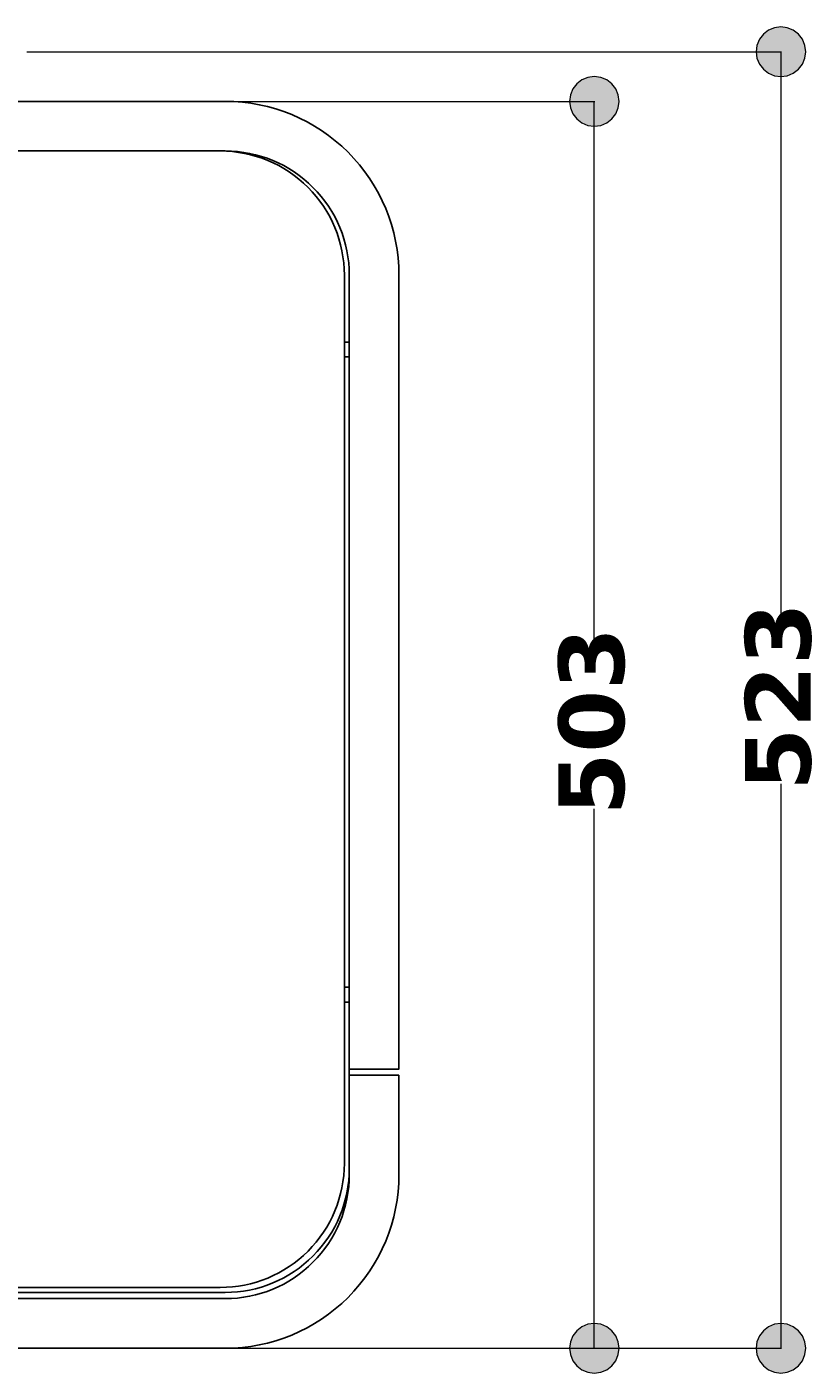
# Model space of a CAD drawing. Header units: millimetres. Extents: x 10 to 196, y -4 to 297.
# Tile 4 of 12: x 77 to 99, y 43 to 82. Entities that reach past the tile are written whole.
import ezdxf

# ---------------------------------------------------------------- set-up
doc = ezdxf.new("R2010")
doc.units = ezdxf.units.MM
doc.header["$MEASUREMENT"] = 0
doc.layers.get('0').update_dxf_attribs({"lineweight": 0})
doc.layers.add('Quote', color=7, linetype='Continuous', lineweight=0)

# ---------------------------------------------------------------- blocks, each defined once
blk = doc.blocks.new('Block_0')
h = blk.add_hatch(color=7)
h.dxf.hatch_style = 2
h.paths.add_polyline_path([(92.938, 80.547), (92.755, 80.523), (92.583, 80.452), (92.437, 80.338), (92.324, 80.192), (92.253, 80.02), (92.229, 79.837), (92.253, 79.654), (92.324, 79.483), (92.437, 79.337), (92.583, 79.223), (92.755, 79.152), (92.938, 79.128), (93.121, 79.152), (93.293, 79.223), (93.439, 79.337), (93.552, 79.483), (93.623, 79.654), (93.647, 79.837), (93.623, 80.02), (93.552, 80.192), (93.439, 80.338), (93.293, 80.452), (93.121, 80.523), (92.938, 80.547)])
h = blk.add_hatch(color=7)
h.dxf.hatch_style = 2
h.paths.add_polyline_path([(92.938, 43.486), (93.121, 43.51), (93.293, 43.581), (93.439, 43.694), (93.552, 43.84), (93.623, 44.012), (93.647, 44.195), (93.623, 44.378), (93.552, 44.55), (93.439, 44.696), (93.293, 44.809), (93.121, 44.88), (92.938, 44.904), (92.755, 44.88), (92.583, 44.809), (92.437, 44.696), (92.324, 44.55), (92.253, 44.378), (92.229, 44.195), (92.253, 44.012), (92.324, 43.84), (92.437, 43.694), (92.583, 43.581), (92.755, 43.51), (92.938, 43.486)])
at = {"color": 7, "lineweight": 9}
for p, q in [((82.39, 79.837), (92.951, 79.837)), ((92.938, 64.444), (92.938, 79.837)), ((92.938, 44.195), (92.938, 59.617)), ((67.494, 44.195), (92.951, 44.195))]:
    blk.add_line(p, q, dxfattribs=at)
for points in [[(92.938, 80.547), (92.755, 80.523), (92.583, 80.452), (92.437, 80.338), (92.324, 80.192), (92.253, 80.02), (92.229, 79.837), (92.253, 79.654), (92.324, 79.483), (92.437, 79.337), (92.583, 79.223), (92.755, 79.152), (92.938, 79.128), (93.121, 79.152), (93.293, 79.223), (93.439, 79.337), (93.552, 79.483), (93.623, 79.654), (93.647, 79.837), (93.623, 80.02), (93.552, 80.192), (93.439, 80.338), (93.293, 80.452), (93.121, 80.523), (92.938, 80.547)], [(92.938, 43.486), (93.121, 43.51), (93.293, 43.581), (93.439, 43.694), (93.552, 43.84), (93.623, 44.012), (93.647, 44.195), (93.623, 44.378), (93.552, 44.55), (93.439, 44.696), (93.293, 44.809), (93.121, 44.88), (92.938, 44.904), (92.755, 44.88), (92.583, 44.809), (92.437, 44.696), (92.324, 44.55), (92.253, 44.378), (92.229, 44.195), (92.253, 44.012), (92.324, 43.84), (92.437, 43.694), (92.583, 43.581), (92.755, 43.51), (92.938, 43.486)]]:
    blk.add_lwpolyline(points)
at = {"insert": (93.825, 59.428), "char_height": 0.2, "attachment_point": 7, "rotation": 90}
blk.add_mtext('\\C7;\\FVerdana Bold|b1|i0|c1;\\H1.877896;\\W1.000000;503', dxfattribs=at)
blk = doc.blocks.new('Block_9')
at = {"layer": 'Quote'}
h = blk.add_hatch(color=7, dxfattribs=at)
h.dxf.hatch_style = 2
h.paths.add_polyline_path([(98.274, 81.965), (98.091, 81.941), (97.919, 81.87), (97.773, 81.757), (97.66, 81.611), (97.589, 81.439), (97.565, 81.256), (97.589, 81.073), (97.66, 80.901), (97.773, 80.755), (97.919, 80.642), (98.091, 80.571), (98.274, 80.547), (98.457, 80.571), (98.629, 80.642), (98.775, 80.755), (98.888, 80.901), (98.959, 81.073), (98.983, 81.256), (98.959, 81.439), (98.888, 81.611), (98.775, 81.757), (98.629, 81.87), (98.457, 81.941), (98.274, 81.965)])
h = blk.add_hatch(color=7, dxfattribs=at)
h.dxf.hatch_style = 2
h.paths.add_polyline_path([(98.274, 43.486), (98.457, 43.51), (98.629, 43.581), (98.775, 43.694), (98.888, 43.84), (98.959, 44.012), (98.983, 44.195), (98.959, 44.378), (98.888, 44.55), (98.775, 44.696), (98.629, 44.809), (98.457, 44.88), (98.274, 44.904), (98.091, 44.88), (97.919, 44.809), (97.773, 44.696), (97.66, 44.55), (97.589, 44.378), (97.565, 44.195), (97.589, 44.012), (97.66, 43.84), (97.773, 43.694), (97.919, 43.581), (98.091, 43.51), (98.274, 43.486)])
at = {"layer": 'Quote', "color": 7, "lineweight": 9}
for p, q in [((76.715, 81.256), (98.287, 81.256)), ((98.274, 81.256), (98.274, 65.153)), ((98.274, 60.326), (98.274, 44.195)), ((76.715, 44.195), (98.287, 44.195))]:
    blk.add_line(p, q, dxfattribs=at)
at = {"layer": 'Quote'}
for points in [[(98.274, 81.965), (98.091, 81.941), (97.919, 81.87), (97.773, 81.757), (97.66, 81.611), (97.589, 81.439), (97.565, 81.256), (97.589, 81.073), (97.66, 80.901), (97.773, 80.755), (97.919, 80.642), (98.091, 80.571), (98.274, 80.547), (98.457, 80.571), (98.629, 80.642), (98.775, 80.755), (98.888, 80.901), (98.959, 81.073), (98.983, 81.256), (98.959, 81.439), (98.888, 81.611), (98.775, 81.757), (98.629, 81.87), (98.457, 81.941), (98.274, 81.965)], [(98.274, 43.486), (98.457, 43.51), (98.629, 43.581), (98.775, 43.694), (98.888, 43.84), (98.959, 44.012), (98.983, 44.195), (98.959, 44.378), (98.888, 44.55), (98.775, 44.696), (98.629, 44.809), (98.457, 44.88), (98.274, 44.904), (98.091, 44.88), (97.919, 44.809), (97.773, 44.696), (97.66, 44.55), (97.589, 44.378), (97.565, 44.195), (97.589, 44.012), (97.66, 43.84), (97.773, 43.694), (97.919, 43.581), (98.091, 43.51), (98.274, 43.486)]]:
    blk.add_lwpolyline(points, dxfattribs=at)
at = {"layer": 'Quote', "insert": (99.161, 60.137), "char_height": 0.2, "attachment_point": 7, "rotation": 90}
blk.add_mtext('\\C7;\\FVerdana Bold|b1|i0|c1;\\H1.877896;\\W1.000000;523', dxfattribs=at)

msp = doc.modelspace()

# ---------------------------------------------------------------- linework, layer by layer
at = {"color": 7, "lineweight": 25}
for p, q in [((85.932, 72.957), (85.79, 72.957)), ((85.79, 72.532), (85.932, 72.532)), ((85.932, 54.515), (85.79, 54.515)), ((85.79, 54.09), (85.932, 54.09)), ((85.932, 51.997), (85.932, 52.175)), ((87.351, 51.997), (85.932, 51.997)), ((85.932, 51.997), (85.932, 49.16)), ((87.351, 49.16), (87.351, 51.997)), ((52.595, 45.791), (82.385, 45.791)), ((82.385, 45.614), (52.595, 45.614)), ((52.595, 44.195), (82.385, 44.195))]:
    msp.add_line(p, q, dxfattribs=at)
for points, knots in [([(82.385, 78.419), (83.326, 78.419), (84.228, 78.045), (84.893, 77.38), (85.558, 76.715), (85.932, 75.813), (85.932, 74.872), (85.932, 67.306), (85.932, 59.741), (85.932, 52.175), (86.405, 52.175), (86.878, 52.175), (87.351, 52.175), (87.351, 59.741), (87.351, 67.306), (87.351, 74.872), (87.351, 76.189), (86.827, 77.452), (85.896, 78.383), (84.965, 79.314), (83.702, 79.837), (82.385, 79.837), (77.893, 79.837), (73.401, 79.837), (68.909, 79.837), (68.909, 79.719), (68.909, 79.601), (68.909, 79.483), (68.554, 79.483), (68.199, 79.483), (67.845, 79.483), (67.845, 79.128), (67.845, 78.773), (67.845, 78.419), (72.692, 78.419), (77.539, 78.419), (82.385, 78.419)], [0, 0, 0, 0, 1, 1, 1, 2, 2, 2, 3, 3, 3, 4, 4, 4, 5, 5, 5, 6, 6, 6, 7, 7, 7, 8, 8, 8, 9, 9, 9, 10, 10, 10, 11, 11, 11, 12, 12, 12, 12]), ([(49.19, 74.872), (49.19, 66.408), (49.19, 57.944), (49.19, 49.479), (49.19, 48.539), (49.564, 47.637), (50.229, 46.972), (50.894, 46.306), (51.796, 45.933), (52.737, 45.933), (62.572, 45.933), (72.408, 45.933), (82.244, 45.933), (83.184, 45.933), (84.086, 46.306), (84.751, 46.972), (85.416, 47.637), (85.79, 48.539), (85.79, 49.479), (85.79, 57.944), (85.79, 66.408), (85.79, 74.872), (85.79, 75.813), (85.416, 76.715), (84.751, 77.38), (84.086, 78.045), (83.184, 78.419), (82.244, 78.419)], [0, 0, 0, 0, 1, 1, 1, 2, 2, 2, 3, 3, 3, 4, 4, 4, 5, 5, 5, 6, 6, 6, 7, 7, 7, 8, 8, 8, 9, 9, 9, 9]), ([(82.385, 45.791), (83.326, 45.791), (84.228, 46.165), (84.893, 46.83), (85.558, 47.495), (85.932, 48.397), (85.932, 49.337)], [0, 0, 0, 0, 1, 1, 1, 2, 2, 2, 2]), ([(82.385, 44.195), (83.702, 44.195), (84.965, 44.718), (85.896, 45.649), (86.827, 46.58), (87.351, 47.843), (87.351, 49.16)], [0, 0, 0, 0, 1, 1, 1, 2, 2, 2, 2]), ([(82.385, 45.614), (83.326, 45.614), (84.228, 45.987), (84.893, 46.652), (85.558, 47.317), (85.932, 48.22), (85.932, 49.16)], [0, 0, 0, 0, 1, 1, 1, 2, 2, 2, 2])]:
    msp.add_open_spline(points, degree=3, knots=knots, dxfattribs=at)

# ---------------------------------------------------------------- block references
msp.add_blockref('Block_0', (0, 0))
at = {"layer": 'Quote'}
msp.add_blockref('Block_9', (0, 0), dxfattribs=at)

doc.saveas('drawing.dxf')
